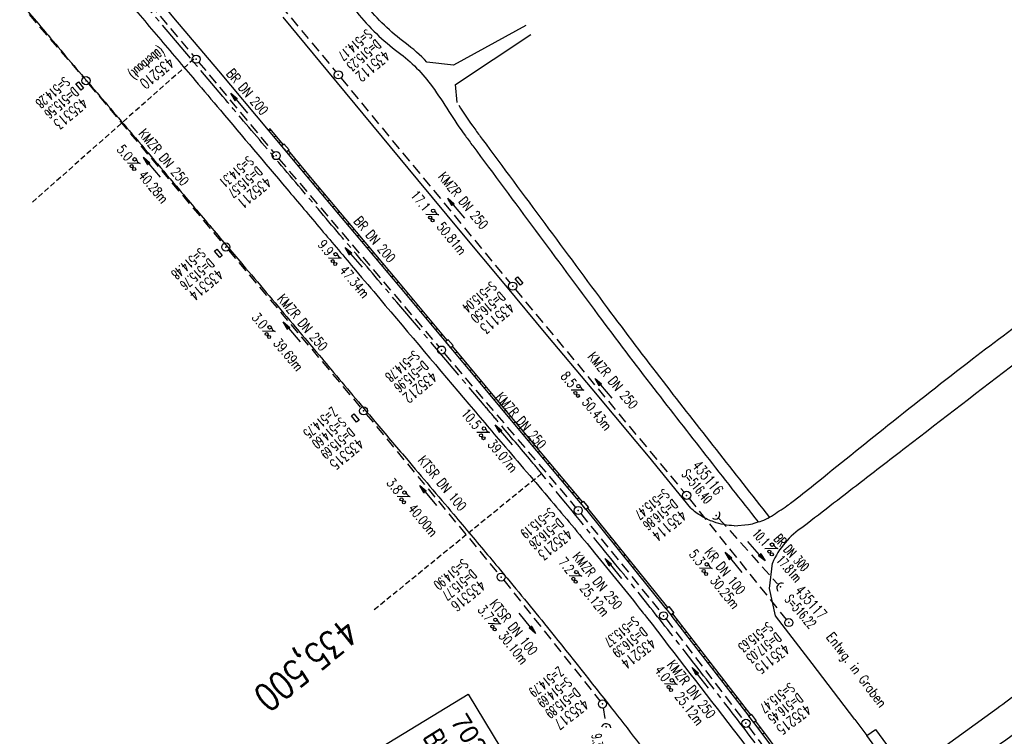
# Model space of a CAD drawing. Extents: x 454519 to 459636, y 422856 to 428936.
# Tile 33 of 82: x 457827 to 458010, y 424793 to 424926. Entities that reach past the tile are written whole.
import ezdxf
from ezdxf.enums import TextEntityAlignment as Align

# ---------------------------------------------------------------- set-up
doc = ezdxf.new("R2010")
doc.units = 0
doc.header["$LTSCALE"] = 2
doc.header["$MEASUREMENT"] = 0
for name, pattern in [('ACHSE', [5.5, 4, -0.5, 0.5, -0.5]), ('AUSGEZOGEN', [0]), ('GESTRICH-X2', [1.5, 1, -0.5]), ('GESTRICHELT', [0.75, 0.5, -0.25])]:
    doc.linetypes.add(name, pattern=pattern)
doc.layers.get('0').update_dxf_attribs({"linetype": 'CONTINUOUS'})
for name, color, linetype in [('ACHSETOP', 1, 'ACHSE'), ('BAUWOTOP', 1, 'AUSGEZOGEN'), ('BW-SCHRIFT', 1, 'AUSGEZOGEN'), ('FBR', 8, 'CONTINUOUS'), ('HEKTOM', 1, 'GESTRICHELT'), ('KANAL', 7, 'GESTRICH-X2'), ('PFEIL', 7, 'CONTINUOUS'), ('RINNE', 8, 'CONTINUOUS'), ('SCHACHTNR', 6, 'CONTINUOUS'), ('SCHRIFT', 7, 'AUSGEZOGEN'), ('SCHSYMBOL', 7, 'CONTINUOUS'), ('TEXTO', 4, 'CONTINUOUS'), ('TEXTU', 4, 'CONTINUOUS'), ('WEG', 8, 'AUSGEZOGEN')]:
    doc.layers.add(name, color=color, linetype=linetype)
doc.styles.add('ROMANS', font='romans.shx', dxfattribs={"width": 0.8})
doc.styles.add('UNIR-O', font='unir_o.shx')

# ---------------------------------------------------------------- blocks, each defined once
blk = doc.blocks.new('GST')
at = {"color": 0}
blk.add_circle((0, 0), 0.75, dxfattribs=at)
blk.add_point((0, 0), dxfattribs=at)
blk = doc.blocks.new('17')
blk.add_lwpolyline([(-0.76, -1.22), (0.75, -1.22), (0.75, -1.8), (-0.76, -1.8)], close=True)
blk.add_blockref('GST', (0, 0))
blk = doc.blocks.new('PROM')
blk.add_line((1.57, 1.82), (0.02, 0.02))
for centre, radius in [((0.32, 1.51), 0.317), ((0.94, 0.29), 0.283), ((1.64, 0.29), 0.283)]:
    blk.add_circle(centre, radius)
blk.add_arc((0.99, 2.68), 1.03, 239.1414, 303.3549)
blk = doc.blocks.new('PFEIL2')
at = {"color": 0}
for p, q in [((0.88, 0), (-2.4, -0.01)), ((0.88, -0.27), (0.88, 0.28)), ((0.88, 0.28), (2.43, 0.01)), ((0.91, 0.27), (0.88, 0.26)), ((0.97, 0.26), (0.88, 0.25)), ((1.02, 0.25), (0.88, 0.23)), ((1.07, 0.24), (0.88, 0.21)), ((1.13, 0.23), (0.88, 0.19)), ((1.18, 0.22), (0.88, 0.17)), ((1.24, 0.21), (0.88, 0.15)), ((1.29, 0.21), (0.88, 0.14)), ((1.34, 0.2), (0.88, 0.12)), ((1.4, 0.19), (0.88, 0.1)), ((1.45, 0.18), (0.88, 0.08)), ((1.51, 0.17), (0.88, 0.06)), ((1.56, 0.16), (0.88, 0.04)), ((1.61, 0.15), (0.88, 0.02)), ((1.67, 0.14), (0.88, 0.01)), ((1.72, 0.13), (0.88, -0.01)), ((1.78, 0.12), (0.88, -0.03)), ((1.83, 0.11), (0.88, -0.05)), ((1.88, 0.1), (0.88, -0.07)), ((1.94, 0.09), (0.88, -0.09)), ((2.05, 0.08), (0.88, -0.12)), ((1.99, 0.08), (0.88, -0.11)), ((2.1, 0.07), (0.88, -0.14)), ((2.15, 0.06), (0.88, -0.16)), ((2.21, 0.05), (0.88, -0.18)), ((2.26, 0.04), (0.88, -0.2)), ((2.32, 0.03), (0.88, -0.22)), ((2.37, 0.02), (0.88, -0.23)), ((2.42, 0.01), (0.88, -0.25)), ((2.43, 0.01), (0.88, -0.27))]:
    blk.add_line(p, q, dxfattribs=at)
blk = doc.blocks.new('10')
blk.add_blockref('GST', (0, 0))
blk = doc.blocks.new('42')
at = {"color": 0}
blk.add_arc((-0.02, -0.31), 0.91, 12.5363, 167.4637, dxfattribs=at)
blk.add_point((0, 0), dxfattribs=at)
blk = doc.blocks.new('13')
blk.add_lwpolyline([(0.76, 1.22), (-0.75, 1.22), (-0.75, 1.8), (0.76, 1.8)], close=True)
at = {"rotation": 180}
blk.add_blockref('GST', (0, 0), dxfattribs=at)
blk = doc.blocks.new('40')
at = {"color": 0}
blk.add_arc((0.02, 0.31), 0.91, 192.5363, 347.4637, dxfattribs=at)
blk.add_point((0, 0), dxfattribs=at)

msp = doc.modelspace()

# ---------------------------------------------------------------- hatches: boundary and pattern name
at = {"layer": 'RINNE'}
h = msp.add_hatch(dxfattribs=at)
h.set_pattern_fill('_USER', color=256, angle=45, pattern_type=0)
h.set_pattern_definition([(353.6137, (457932.7345, 424834.1292), (0.11123, 0.993795), [])])
edge = h.paths.add_edge_path()
edge.add_line((457932.5, 424835.06), (457947.31, 424816.63))
edge.add_line((457932.1, 424834.92), (457947, 424816.38))

# ---------------------------------------------------------------- linework, layer by layer
at = {"layer": 'ACHSETOP', "flags": 128}
msp.add_lwpolyline([(457915.72, 424851.29, -0.000006), (457913.58, 424853.81, -0.000044), (457913.3, 424854.14), (457897.16, 424873.22, 0.000004), (457889.08, 424882.77, -0.000008), (457881.01, 424892.31, -0.000002), (457872.61, 424902.22, -0.000003), (457864.86, 424911.39), (457848.71, 424930.47, 0.000027), (457843.58, 424936.54, -0.000013), (457838.45, 424942.6, -0.000828), (457837.34, 424943.91, -0.000193), (457832.58, 424949.58, -0.002836), (457826.36, 424957.07, -0.00181), (457816.73, 424968.91, -0.002663), (457809.62, 424977.8, -0.002228), (457801.22, 424988.52, -0.002227), (457793.59, 424998.45, -0.002235), (457786.07, 425008.4, -0.002237), (457778.64, 425018.43, -0.002229), (457771.27, 425028.55, -0.002228), (457764.01, 425038.74, -0.002231), (457756.84, 425048.97, -0.002238), (457749.71, 425059.34, -0.00227), (457742.78, 425069.63, -0.002201), (457734.87, 425081.59, -0.002958), (457729.08, 425090.55, -0.001376), (457721.3, 425102.82, -0.002197), (457716.48, 425110.54, -0.000018), (457715.87, 425111.53, 0.000102), (457715.76, 425111.71, 0.000005), (457709.19, 425122.34, -0.000006), (457702.61, 425132.97), (457689.46, 425154.23), (457676.31, 425175.49), (457663.16, 425196.75, -0.000006), (457656.58, 425207.38, 0.000006), (457650.01, 425218.01), (457636.86, 425239.28), (457623.71, 425260.54, -0.000006), (457617.13, 425271.17, 0.000006), (457610.56, 425281.8), (457597.41, 425303.06), (457584.25, 425324.32, -0.000017), (457577.68, 425334.95, 0.000017), (457571.1, 425345.59, 0.000011), (457564.53, 425356.22, -0.000007), (457557.95, 425366.85, -0.000002), (457550.82, 425378.37, -0.000002), (457544.8, 425388.11, -0.000012), (457538.23, 425398.74, 0.000002), (457531.65, 425409.37, 0.000013), (457522.15, 425424.73, 0.000036), (457518.82, 425430.11, 0.000002), (457518.5, 425430.63, 0.001494), (457513.17, 425439.19, 0.001009), (457505.21, 425451.81, 0.002111), (457499.48, 425460.77, 0.001564), (457491.66, 425472.81, 0.001564), (457484.79, 425483.24, 0.001559), (457477.84, 425493.65, 0.001562), (457470.82, 425504.02, 0.001568), (457463.77, 425514.31, 0.001567), (457456.64, 425524.56, 0.001562), (457449.44, 425534.8, 0.001556), (457442.17, 425544.98, 0.001559), (457434.85, 425555.1, 0.001564), (457427.46, 425565.18, 0.001563), (457420.01, 425575.22, 0.001565), (457412.5, 425585.2, 0.001564), (457404.92, 425595.15, 0.001562), (457397.28, 425605.05, 0.001562), (457389.58, 425614.89, 0.001563), (457381.81, 425624.71, 0.001568), (457374, 425634.44, 0.001561), (457366.14, 425644.12, 0.001554), (457358.17, 425653.79, 0.001558), (457350.15, 425663.42, 0.001564), (457342.11, 425672.95, 0.001572), (457334, 425682.43, 0.001566), (457325.8, 425691.9, 0.00156), (457317.56, 425701.31, 0.001562), (457309.26, 425710.65, 0.00156), (457300.91, 425719.93, 0.001558), (457292.49, 425729.18, 0.001564), (457284, 425738.39, 0.001569), (457275.49, 425747.51, 0.001564), (457266.01, 425757.53, 0.001926), (457258.25, 425765.62, 0.001186), (457247.56, 425776.64, 0.001887), (457240.8, 425783.52, 0.000041), (457237.45, 425786.9, 0.000316), (457237.01, 425787.34, 0.000002), (457228.45, 425795.96, 0.000003), (457223.19, 425801.26), (457205.57, 425819), (457187.95, 425836.74), (457170.34, 425854.48), (457152.72, 425872.22), (457135.11, 425889.96), (457117.49, 425907.69), (457099.87, 425925.43), (457082.26, 425943.17), (457064.64, 425960.91, 0.000014), (457055.83, 425969.78, -0.000014), (457047.03, 425978.65), (457029.41, 425996.39), (457011.79, 426014.13), (456994.18, 426031.87), (456976.56, 426049.61), (456958.95, 426067.35), (456941.33, 426085.09), (456923.71, 426102.82), (456906.1, 426120.56, 0.000014), (456897.29, 426129.43, -0.000014), (456888.48, 426138.3), (456870.86, 426156.04), (456853.25, 426173.78), (456835.63, 426191.52), (456818.02, 426209.26), (456800.4, 426227), (456782.78, 426244.74), (456765.17, 426262.47), (456747.55, 426280.21), (456729.93, 426297.95), (456712.32, 426315.69), (456694.7, 426333.43), (456677.09, 426351.17), (456659.47, 426368.91), (456641.85, 426386.65), (456624.24, 426404.39), (456606.62, 426422.13), (456589.01, 426439.87, 0.000014), (456580.2, 426448.74, -0.000014), (456571.39, 426457.6), (456553.77, 426475.34), (456536.16, 426493.08), (456518.54, 426510.82), (456500.93, 426528.56), (456483.31, 426546.3), (456465.69, 426564.04), (456448.08, 426581.78), (456430.46, 426599.52, 0.000014), (456421.65, 426608.39, -0.000014), (456412.84, 426617.26), (456395.23, 426634.99), (456383.63, 426646.67, 0.000725), (456382.56, 426647.75, 0.000156), (456377.6, 426652.72, 0.002626), (456370.69, 426659.55, 0.001668), (456359.73, 426670.21, 0.002498), (456351.52, 426678.06, 0.002083), (456341.58, 426687.4, 0.002085), (456332.39, 426695.88, 0.002089), (456323.15, 426704.28, 0.002082), (456313.84, 426712.59, 0.002074), (456304.43, 426720.86, 0.002079), (456294.95, 426729.04, 0.002087), (456285.44, 426737.12, 0.002093), (456275.86, 426745.12, 0.002088), (456266.18, 426753.06, 0.002077), (456256.46, 426760.91, 0.002077), (456246.66, 426768.68, 0.002082), (456236.8, 426776.37, 0.002086), (456226.89, 426783.97, 0.002088), (456215.98, 426792.19, 0.002513), (456206.86, 426798.93, 0.001652), (456194.46, 426807.93, 0.002613), (456186.58, 426813.55, 0.000131), (456181.19, 426817.36, 0.000661), (456180.12, 426818.11, 0.000001), (456173.12, 426823.01, -0.000002), (456166.12, 426827.92), (456145.65, 426842.27), (456125.17, 426856.61), (456104.7, 426870.96), (456084.23, 426885.31, 0.000012), (456075.03, 426891.75, -0.000012), (456065.83, 426898.2, -0.00044), (456065.72, 426898.27, -0.000024), (456063.76, 426899.66, -0.003713), (456055.72, 426905.4, -0.002427), (456043.53, 426914.34, -0.004512), (456034.85, 426920.89, -0.003471), (456023.71, 426929.59, -0.003476), (456013.96, 426937.42, -0.003478), (456004.33, 426945.38, -0.003472), (455994.81, 426953.46, -0.003468), (455985.39, 426961.7, -0.003467), (455976.09, 426970.06, -0.003474), (455966.91, 426978.53, -0.003474), (455957.86, 426987.14, -0.003467), (455948.91, 426995.88, -0.00347), (455940.09, 427004.74, -0.003474), (455931.4, 427013.72, -0.003479), (455922.83, 427022.81, -0.003475), (455914.39, 427032.04, -0.003471), (455906.07, 427041.38, -0.003476), (455897.89, 427050.82, -0.00347), (455889.85, 427060.38, -0.003463), (455881.92, 427070.06, -0.00347), (455874.13, 427079.85, -0.003479), (455866.5, 427089.73, -0.003479), (455859, 427099.71, -0.003469), (455851.62, 427109.82, -0.003465), (455844.39, 427120.03, -0.003473), (455837.31, 427130.32, -0.003478), (455830.37, 427140.71, -0.003474), (455823.57, 427151.21, -0.00347), (455816.92, 427161.79, -0.003471), (455810.42, 427172.47, -0.003472), (455804.07, 427183.23, -0.003473), (455797.87, 427194.08, -0.003473), (455791.42, 427205.75, -0.003967), (455785.92, 427216.04, -0.002976), (455778.94, 427229.57, -0.004632), (455774.58, 427238.32, -0.000579), (455770.49, 427246.77, -0.001724), (455769.13, 427249.62, -0.000007), (455765.12, 427258.07, -0.000021), (455763.79, 427260.87), (455753.08, 427283.46), (455742.37, 427306.05), (455731.66, 427328.64, -0.000016), (455726.85, 427338.77, 0.000012), (455722.05, 427348.89, 0.000505), (455721.99, 427349.02, 0.000029), (455720.94, 427351.23, 0.005761), (455716.62, 427360.03, 0.003719), (455709.66, 427373.54, 0.006688), (455704.46, 427383.16, 0.005204), (455697.47, 427395.36, 0.00521), (455691.03, 427406.07, 0.005208), (455684.38, 427416.66, 0.005212), (455677.5, 427427.1, 0.005215), (455670.41, 427437.39, 0.005208), (455663.11, 427447.52, 0.005201), (455655.59, 427457.52, 0.005205), (455647.54, 427467.76, 0.005666), (455639.94, 427477.01, 0.004763), (455630.21, 427488.37, 0.007089), (455623.49, 427495.84, 0.001658), (455615.56, 427504.36, 0.003572), (455611.84, 427508.28, 0.000012), (455608, 427512.26, -0.000027), (455606.32, 427514), (455588.97, 427532), (455571.61, 427550), (455554.26, 427567.99), (455536.91, 427585.99, 0.000014), (455528.23, 427594.99, -0.000014), (455519.55, 427603.99), (455502.2, 427621.98), (455484.85, 427639.98, 0.000002), (455479.31, 427645.72, -0.000001), (455473.77, 427651.47, -0.001156), (455472.6, 427652.69, -0.000265), (455467.53, 427658.01, -0.003963), (455460.87, 427665.1, -0.002525), (455450.56, 427676.37, -0.003728), (455442.98, 427684.88, -0.00312), (455434.07, 427695.16, -0.003121), (455425.99, 427704.71, -0.003125), (455418.05, 427714.35, -0.003131), (455410.22, 427724.09, -0.003129), (455402.51, 427733.93, -0.003124), (455394.93, 427743.86, -0.003122), (455387.47, 427753.9, -0.003123), (455380.13, 427764.03, -0.003127), (455372.93, 427774.24, -0.003128), (455365.85, 427784.53, -0.003125), (455358.9, 427794.93, -0.003121), (455351.83, 427805.8, -0.003366), (455345.4, 427815.97, -0.002883), (455337.58, 427828.68, -0.004268), (455332.42, 427837.34, -0.001081), (455326.42, 427847.67, -0.002226), (455323.54, 427852.71, -0.000009), (455321.01, 427857.17, 0.000021), (455319.97, 427859.01), (455307.64, 427880.76, -0.000002), (455301.48, 427891.64, 0.000005), (455295.32, 427902.52, 0.000005), (455289.16, 427913.39, -0.000006), (455283, 427924.27, -0.000002), (455276.84, 427935.15, -0.000002), (455270.68, 427946.02, -0.000003), (455264.52, 427956.9, 0.000003), (455258.36, 427967.77, 0.000002), (455252.2, 427978.65, 0.000002), (455246.03, 427989.53, 0.000006), (455239.87, 428000.4, -0.000005), (455233.71, 428011.28, -0.000005), (455227.55, 428022.16, 0.000005), (455221.39, 428033.03, 0.000005), (455215.23, 428043.91, -0.000005), (455209.07, 428054.78, -0.000005), (455202.91, 428065.66, 0.000005), (455196.75, 428076.54, 0.000005), (455190.59, 428087.41, -0.000006), (455184.42, 428098.29, -0.000002), (455178.26, 428109.17, -0.000002), (455172.1, 428120.04, -0.000003), (455165.94, 428130.92, 0.000003), (455159.78, 428141.79, 0.000002), (455153.62, 428152.67, 0.000002), (455147.46, 428163.55, 0.000006), (455141.3, 428174.42, -0.000005), (455135.14, 428185.3, -0.000005), (455128.98, 428196.18, 0.000005), (455122.82, 428207.05, 0.000005), (455116.66, 428217.93, -0.000009), (455110.49, 428228.8), (455098.17, 428250.56), (455091.75, 428261.89, 0.000684), (455090.33, 428264.4, 0.000218), (455085.82, 428272.29, 0.001881), (455080.96, 428280.74, 0.001202), (455073.26, 428293.91, 0.001632), (455067.33, 428303.92, 0.001421), (455060.45, 428315.38, 0.001428), (455053.96, 428326.06, 0.001428), (455047.4, 428336.7, 0.00142), (455040.79, 428347.29, 0.001417), (455034.11, 428357.87, 0.001416), (455027.36, 428368.42, 0.00142), (455020.58, 428378.89, 0.001425), (455013.72, 428389.34, 0.001425), (455006.81, 428399.76, 0.001418), (454999.84, 428410.12, 0.001415), (454992.8, 428420.47, 0.001417), (454985.7, 428430.77, 0.00142), (454978.56, 428441.01, 0.001426), (454971.36, 428451.22, 0.001423), (454964.09, 428461.4, 0.00142), (454956.76, 428471.54, 0.001422), (454949.38, 428481.62, 0.001169), (454943.26, 428489.9, 0.001416)], format="xyb", dxfattribs=at)
at = {"layer": 'ACHSETOP'}
for points in [[(458142.07, 424478.93, -0.000001), (458146.87, 424467.39, 0.000017), (458151.67, 424455.85, 0.000009), (458156.47, 424444.3, -0.000011), (458161.27, 424432.76, -0.000008), (458166.07, 424421.22, 0.000009), (458170.87, 424409.68, 0.000009)], [(457915.72, 424851.29, -0.00112), (457921.72, 424844.17, -0.003238), (457923.77, 424841.69, -0.000115), (457938.68, 424823.42, -0.001919), (457939.58, 424822.32, -0.002549), (457946.83, 424813.19, -0.002229), (457955.03, 424802.67, -0.002225), (457962.63, 424792.74, -0.002227), (457970.14, 424782.75, -0.002233), (457977.56, 424772.68, -0.002235), (457984.89, 424762.56, -0.00223), (457992.11, 424752.39, -0.002223), (457999.27, 424742.11, -0.002227), (458006.34, 424731.77, -0.002236), (458013.29, 424721.41, -0.002238), (458020.14, 424711, -0.002227), (458026.93, 424700.47, -0.002226), (458033.63, 424689.88, -0.002235), (458040.2, 424679.28, -0.002237)]]:
    msp.add_lwpolyline(points, format="xyb", dxfattribs=at)
at = {"layer": 'BAUWOTOP', "flags": 128}
for points in [[(458000.98, 424773.36), (457999.36, 424772.2), (457994.4, 424779.01), (457984.23, 424792.88), (457985.88, 424794.04)], [(457985.88, 424794.04), (458000.98, 424773.36)]]:
    msp.add_lwpolyline(points, dxfattribs=at)
at = {"layer": 'BW-SCHRIFT'}
msp.add_lwpolyline([(457902.05, 424741.49), (457878.08, 424780.9), (457910.38, 424800.56), (457934.76, 424760.23)], close=True, dxfattribs=at)
at = {"layer": 'FBR'}
msp.add_line((457982.01, 424795.89), (457984.23, 424792.88), dxfattribs=at)
at = {"layer": 'FBR', "flags": 128}
for points in [[(457176.51, 425850.98, -0.000001), (457160.29, 425867.39, -0.000176)], [(458141.72, 424475.08, -0.000002), (458149.18, 424457.16, -0.000619)]]:
    msp.add_lwpolyline(points, format="xyb", dxfattribs=at)
at = {"layer": 'FBR'}
for points in [[(457830.44, 424948.93, 0.000001), (457838.48, 424939.43, 0.000001), (457846.15, 424930.39, 0.000007), (457852.93, 424922.37, -0.000013), (457859.72, 424914.36, -0.000204), (457864.42, 424908.81, -0.000078), (457876.71, 424894.28, -0.00005), (457883.1, 424886.72, 0.000011), (457889.49, 424879.15, 0.000085), (457893.96, 424873.87, 0.000023), (457910.48, 424854.32, 0.001581), (457917.26, 424846.37, -0.001192), (457926.25, 424835.82, -0.004247), (457933.8, 424826.77, -0.003563), (457942.62, 424815.85, -0.003648), (457943.43, 424814.82, -0.000181), (457959.51, 424793.99, -0.004374), (457963, 424789.39, -0.001872), (457971.01, 424778.53)], [(457830.44, 424948.93, 0.000001), (457838.48, 424939.43, 0.000001), (457846.15, 424930.39, 0.000007), (457852.93, 424922.37, -0.000013), (457859.72, 424914.36, -0.000204), (457864.42, 424908.81, -0.000078), (457876.71, 424894.28, -0.00005), (457883.1, 424886.72, 0.000011), (457889.49, 424879.15, 0.000085), (457893.96, 424873.87, 0.000023), (457910.48, 424854.32, 0.001581), (457917.26, 424846.37, -0.001192), (457926.25, 424835.82, -0.004247), (457933.8, 424826.77, -0.003563), (457942.62, 424815.85, -0.003648), (457943.43, 424814.82, -0.000181), (457959.51, 424793.99, -0.004374), (457963, 424789.39, -0.001872), (457971.01, 424778.53)], [(457713.37, 425087.18, 0.000002), (457721.98, 425077.06, -0.000001), (457730.58, 425066.93, -0.000044)], [(457713.37, 425087.18, 0.000002), (457721.98, 425077.06, -0.000001), (457730.58, 425066.93, -0.000044)], [(457733.38, 425039.91, -0.000002), (457739.91, 425032.17, -0.000022)], [(457733.38, 425039.91, -0.000002), (457739.91, 425032.17, -0.000022)], [(457777.71, 425011.27, -0.000007), (457789.87, 424996.9, -0.00002)], [(457777.71, 425011.27, -0.000007), (457789.87, 424996.9, -0.00002)], [(457825.27, 424931.24, 0.000853), (457832, 424923.28, 0.000637), (457839.6, 424914.35, -0.000614), (457847.5, 424905.07, -0.00018), (457856.84, 424894.06, -0.000261), (457863.25, 424886.48, -0.000207), (457869.1, 424879.57, -0.000138), (457877.84, 424869.21, -0.000509), (457884.91, 424860.81, 0.000442), (457893.06, 424851.12, 0.001128), (457898.9, 424844.23, -0.000752), (457907.65, 424833.91, -0.001118), (457910.87, 424830.08, -0.000581), (457917.05, 424822.7, -0.004477), (457925.57, 424812.29, -0.003309), (457936.88, 424798.03, -0.001744), (457946.2, 424786.05, -0.003663), (457950.57, 424780.29, -0.000105), (457954.08, 424775.6, -0.000447), (457954.9, 424774.49), (457955.51, 424773.68, -0.000158), (457955.89, 424773.17, -0.000098), (457956.5, 424772.34)], [(457825.27, 424931.24, 0.000853), (457832, 424923.28, 0.000637), (457839.6, 424914.35, -0.000614), (457847.5, 424905.07, -0.00018), (457856.84, 424894.06, -0.000261), (457863.25, 424886.48, -0.000207), (457869.1, 424879.57, -0.000138), (457877.84, 424869.21, -0.000509), (457884.91, 424860.81, 0.000442), (457893.06, 424851.12, 0.001128), (457898.9, 424844.23, -0.000752), (457907.65, 424833.91, -0.001118), (457910.87, 424830.08, -0.000581), (457917.05, 424822.7, -0.004477), (457925.57, 424812.29, -0.003309), (457936.88, 424798.03, -0.001744), (457946.2, 424786.05, -0.003663), (457950.57, 424780.29, -0.000105), (457954.08, 424775.6, -0.000447), (457954.9, 424774.49), (457955.51, 424773.68, -0.000158), (457955.89, 424773.17, -0.000098), (457956.5, 424772.34)], [(457959.68, 424831.78), (457962.32, 424831.99, 0.030761), (457965.16, 424832.85, 0.057447), (457966.58, 424833.57, 0.004336), (457969.45, 424835.49, 0.013272), (457970.36, 424836.15, 0.007336), (457974.43, 424839.36, -0.002156), (457988.16, 424850.41, -0.004752), (458003.86, 424862.71, -0.00585), (458016.83, 424872.43, -0.115111)], [(458065.1, 424856.24, 0.056073), (458064.95, 424859.36, 0.056073), (458064.12, 424862.37, 0.046475), (458062.94, 424864.67, 0.046475), (458061.35, 424866.72, 0.047377), (458052.22, 424870.84, 0.071764), (458045.71, 424872.07, 0.054106), (458026.9, 424870.85, 0.120159), (458019.03, 424867.42, 0.00087), (458012.21, 424862.2, 0.000285), (457991.44, 424846.23, 0.000424), (457983.74, 424840.3, 0.000289), (457972.47, 424831.59, 0.149257), (457966.75, 424824.84)], [(458078.58, 424869.51, -0.013826), (458072.56, 424857.45, -0.02504), (458068.73, 424851.06, -0.003968), (458058.23, 424835.68, -0.016985), (458055.63, 424832.19, -0.019308), (458047.31, 424822.57, -0.024725), (458040.17, 424815.65, -0.008735), (458038.43, 424814.18, -0.001132), (458024.83, 424803.11, -0.013503), (458014.82, 424795.45, -0.008987), (457999.29, 424784.62), (457994.99, 424781.57, -0.008146)], [(457959.68, 424831.78, -0.038955), (457957.75, 424831.99, -0.038955), (457955.87, 424832.5, -0.050167), (457953.62, 424833.56, -0.050167), (457951.61, 424835.06)], [(458017, 424804.35, -0.007238), (458008.38, 424797.86, -0.004412), (457994.01, 424787.54), (457991.8, 424785.93)]]:
    msp.add_lwpolyline(points, format="xyb", dxfattribs=at)
for points in [[(457873.32, 424905.11), (457864.14, 424916.11), (457855.82, 424925.98), (457847.96, 424935.58), (457839.75, 424945.41), (457831.68, 424954.99), (457823.3, 424965.05), (457813.53, 424976.92), (457800, 424993.12), (457783.01, 425013.48), (457767.77, 425032.07), (457751.94, 425051.72), (457735.18, 425072.84), (457718.7, 425094.29), (457687.96, 425137.01), (457675.28, 425155.65), (457660.57, 425178.5)], [(457943.77, 424844.71), (457941.48, 424847.39), (457933.35, 424857.15), (457925.14, 424866.96), (457917.01, 424876.71), (457909.19, 424886.11), (457901.05, 424895.92), (457884.33, 424916.09), (457876.04, 424926.05)], [(457951.61, 424835.06), (457943.77, 424844.71)], [(457967.33, 424815.07), (457966.22, 424820.18), (457966.75, 424824.84)]]:
    msp.add_lwpolyline(points, dxfattribs=at)
at = {"layer": 'FBR', "flags": 128}
msp.add_lwpolyline([(457982.01, 424795.89), (457974.12, 424806.25), (457967.33, 424815.07)], dxfattribs=at)
at = {"layer": 'HEKTOM'}
for p, q in [((457859.5, 424918.31), (457829.56, 424891.75)), ((457923.97, 424841.45), (457892.93, 424816.2))]:
    msp.add_line(p, q, dxfattribs=at)
at = {"layer": 'KANAL'}
for p, q in [((457848.78, 424960.56), (457885.81, 424915.97)), ((457805.41, 424953.78), (457839.03, 424914.88)), ((457886.75, 424914.81), (457918.12, 424876.78)), ((457840, 424913.72), (457864.94, 424884.03)), ((457875.25, 424899.84), (457904.94, 424864.94)), ((457865.91, 424882.88), (457890.47, 424853.66)), ((457919.09, 424875.62), (457950.37, 424838)), ((457905.91, 424863.78), (457930.28, 424835.19)), ((457891.44, 424852.5), (457916, 424822.84)), ((457951.31, 424836.84), (457969.31, 424814.41)), ((457931.22, 424834.03), (457946.12, 424815.69)), ((457956.84, 424833.12), (457967.72, 424821)), ((457916.94, 424821.69), (457934.78, 424799.34)), ((457947.03, 424814.5), (457961.41, 424795.75)), ((457935.38, 424798), (457935.84, 424795.22)), ((457962.31, 424794.56), (457973.38, 424779.75))]:
    msp.add_line(p, q, dxfattribs=at)
for points in [[(457828.28, 424956.19), (457859.46, 424918.85)], [(457860.42, 424917.7), (457874.28, 424900.99)]]:
    msp.add_lwpolyline(points, dxfattribs=at)
at = {"layer": 'RINNE'}
for p, q in [((457873.32, 424905.11), (457873.89, 424905.06)), ((457874.23, 424904.03), (457874.8, 424903.98)), ((457875.14, 424902.95), (457875.7, 424902.9)), ((457876.96, 424900.78), (457877.52, 424900.73)), ((457877.87, 424899.7), (457878.43, 424899.65)), ((457878.77, 424898.62), (457879.34, 424898.57)), ((457879.68, 424897.53), (457880.25, 424897.48)), ((457880.59, 424896.45), (457881.15, 424896.4)), ((457881.5, 424895.37), (457882.06, 424895.32)), ((457882.41, 424894.28), (457882.98, 424894.23)), ((457883.32, 424893.2), (457883.89, 424893.15)), ((457884.23, 424892.12), (457884.8, 424892.07)), ((457885.14, 424891.03), (457885.71, 424890.98)), ((457886.05, 424889.95), (457886.62, 424889.9)), ((457886.96, 424888.87), (457887.53, 424888.82)), ((457887.88, 424887.78), (457888.44, 424887.74)), ((457888.79, 424886.7), (457889.35, 424886.65)), ((457889.7, 424885.62), (457890.26, 424885.57)), ((457890.6, 424884.53), (457891.17, 424884.49)), ((457891.51, 424883.45), (457892.07, 424883.4)), ((457892.42, 424882.37), (457892.98, 424882.32)), ((457893.33, 424881.29), (457893.89, 424881.24)), ((457894.23, 424880.2), (457894.8, 424880.15)), ((457895.14, 424879.12), (457895.71, 424879.07)), ((457896.05, 424878.04), (457896.61, 424877.99)), ((457896.96, 424876.95), (457897.52, 424876.9)), ((457897.87, 424875.87), (457898.43, 424875.82)), ((457898.77, 424874.79), (457899.33, 424874.74)), ((457899.68, 424873.71), (457900.24, 424873.66)), ((457900.58, 424872.62), (457901.14, 424872.57)), ((457901.49, 424871.54), (457902.05, 424871.49)), ((457902.39, 424870.46), (457902.95, 424870.41)), ((457903.29, 424869.37), (457903.86, 424869.33)), ((457904.2, 424868.29), (457904.76, 424868.24)), ((457905.1, 424867.21), (457905.67, 424867.16)), ((457906.01, 424866.13), (457906.33, 424866.1)), ((457907.82, 424863.96), (457908.38, 424863.91)), ((457908.72, 424862.88), (457909.28, 424862.83)), ((457909.63, 424861.8), (457910.19, 424861.75)), ((457910.53, 424860.71), (457911.09, 424860.66)), ((457911.44, 424859.63), (457912, 424859.58)), ((457912.34, 424858.55), (457912.9, 424858.5)), ((457913.25, 424857.47), (457913.81, 424857.42)), ((457914.15, 424856.38), (457914.71, 424856.33)), ((457915.06, 424855.3), (457915.62, 424855.25)), ((457915.96, 424854.22), (457916.53, 424854.17)), ((457916.87, 424853.13), (457917.43, 424853.08)), ((457917.78, 424852.05), (457918.34, 424852)), ((457918.68, 424850.97), (457919.25, 424850.92)), ((457919.59, 424849.89), (457920.15, 424849.84)), ((457920.5, 424848.8), (457921.06, 424848.75)), ((457921.4, 424847.72), (457921.97, 424847.67)), ((457922.31, 424846.64), (457922.87, 424846.59)), ((457923.21, 424845.55), (457923.77, 424845.51)), ((457924.12, 424844.47), (457924.68, 424844.42)), ((457925.02, 424843.39), (457925.58, 424843.34)), ((457925.93, 424842.31), (457926.49, 424842.26)), ((457926.83, 424841.22), (457927.39, 424841.17)), ((457927.74, 424840.14), (457928.3, 424840.09)), ((457928.64, 424839.06), (457929.2, 424839.01)), ((457929.55, 424837.98), (457930.11, 424837.93)), ((457930.45, 424836.89), (457931.01, 424836.84)), ((457946.97, 424816.44), (457947.06, 424816.43)), ((457948.06, 424815.31), (457948.38, 424815.27)), ((457948.67, 424814.23), (457949.23, 424814.17)), ((457949.52, 424813.13), (457950.08, 424813.07)), ((457950.38, 424812.03), (457950.93, 424811.97)), ((457951.23, 424810.93), (457951.78, 424810.87)), ((457952.08, 424809.83), (457952.63, 424809.76)), ((457952.93, 424808.73), (457953.48, 424808.66)), ((457953.78, 424807.62), (457954.33, 424807.56)), ((457954.63, 424806.52), (457955.18, 424806.46)), ((457955.48, 424805.42), (457956.03, 424805.36)), ((457956.33, 424804.32), (457956.88, 424804.26)), ((457957.18, 424803.22), (457957.73, 424803.16)), ((457958.03, 424802.12), (457958.58, 424802.05)), ((457958.88, 424801.02), (457959.44, 424800.95)), ((457959.73, 424799.91), (457960.29, 424799.85)), ((457960.58, 424798.81), (457961.14, 424798.75)), ((457961.43, 424797.71), (457961.99, 424797.65)), ((457962.28, 424796.61), (457962.5, 424796.59)), ((457963.51, 424795.47), (457963.67, 424795.45)), ((457963.95, 424794.41), (457964.5, 424794.35)), ((457964.77, 424793.31), (457965.32, 424793.25))]:
    msp.add_line(p, q, dxfattribs=at)
at = {"layer": 'RINNE', "flags": 128}
for points in [[(457873.63, 424905.37), (457873.32, 424905.11)], [(457932.1, 424834.92), (457921.5, 424847.61), (457913.2, 424857.53), (457897.79, 424875.97), (457889.36, 424886.01), (457881.13, 424895.8), (457873.32, 424905.11)]]:
    msp.add_lwpolyline(points, dxfattribs=at)
at = {"layer": 'RINNE'}
for points in [[(457876.05, 424902.48), (457873.63, 424905.37)], [(457906.46, 424866.21), (457898.09, 424876.22), (457889.67, 424886.27), (457881.44, 424896.06), (457877.02, 424901.33)], [(457931.54, 424836.22), (457921.8, 424847.86), (457913.5, 424857.78), (457907.43, 424865.06)], [(457932.1, 424834.92), (457947, 424816.38)], [(457932.5, 424835.06), (457947.31, 424816.63)], [(457947.93, 424815.2), (457962.37, 424796.49)], [(457948.24, 424815.45), (457962.69, 424796.74)], [(457963.28, 424795.3), (457974.8, 424779.94), (457977.06, 424776.92)], [(457963.6, 424795.54), (457974.71, 424780.73)]]:
    msp.add_lwpolyline(points, dxfattribs=at)
at = {"layer": 'SCHSYMBOL'}
for points in [[(457876.71, 424901.08), (457875.74, 424902.22), (457876.19, 424902.6), (457877.16, 424901.45)], [(457863.79, 424883.06), (457864.76, 424881.92), (457864.31, 424881.54), (457863.34, 424882.69)], [(457907.12, 424864.8), (457906.15, 424865.95), (457906.59, 424866.32), (457907.56, 424865.18)], [(457889.15, 424852.53), (457890.12, 424851.38), (457889.67, 424851.01), (457888.7, 424852.15)], [(457932.19, 424834.81), (457931.23, 424835.96), (457931.68, 424836.33), (457932.64, 424835.18)]]:
    msp.add_lwpolyline(points, close=True, dxfattribs=at)
at = {"layer": 'WEG', "flags": 128}
msp.add_lwpolyline([(457921.07, 424924.55), (457907.61, 424917.16), (457902.71, 424917.74, 0.042696), (457898.69, 424921.31, -0.064307), (457891.42, 424928.34, -0.007543), (457880.23, 424942.8, 0.006662), (457867.51, 424959.31, 0.00024), (457848.74, 424982.98, 0.00041), (457837.74, 424996.81, 0.001673), (457818.75, 425020.49, 0.002701), (457806.85, 425035.07, 0.017816), (457798.63, 425044.33, -0.011913), (457786.39, 425057.8, -0.008482), (457775.87, 425070.37, -0.006366), (457762.32, 425087.57, -0.012532), (457756.53, 425095.53, -0.004724), (457741.75, 425117.38, -0.014777), (457734.42, 425129.18, -0.014777)], format="xyb", dxfattribs=at)
at = {"layer": 'WEG'}
for points in [[(457732.82, 425127.64, 0.014227), (457739.96, 425116.19, 0.004724), (457754.75, 425094.31, 0.012532), (457760.61, 425086.26, 0.006366), (457774.19, 425069.02, 0.008482), (457784.76, 425056.39, 0.011913), (457797.07, 425042.85, -0.017816), (457805.19, 425033.69, -0.002701), (457817.08, 425019.13, -0.001673), (457836.06, 424995.46, -0.00041), (457847.05, 424981.64, -0.00024), (457865.82, 424957.97, -0.006662), (457878.51, 424941.51, 0.007543), (457889.74, 424926.99, 0.064307), (457897.4, 424919.58, -0.07669), (457903.69, 424913.2, -0.015466), (457906.78, 424908.61, 0.015669), (457909.83, 424904.09, 0.003111), (457911.22, 424902.2, 0.000187), (457934.41, 424870.91, 0.004956), (457944.79, 424857.21, 0.002816), (457964.12, 424832.49)], [(457908.6, 424909.76, 0.015669), (457911.58, 424905.35, 0.003111), (457912.95, 424903.48, 0.000187), (457936.13, 424872.2, 0.004956), (457946.49, 424858.52, 0.002873), (457966.2, 424833.33, 0.002765)]]:
    msp.add_lwpolyline(points, format="xyb", dxfattribs=at)
at = {"layer": 'WEG', "flags": 128}
msp.add_lwpolyline([(457908.3, 424910.24), (457908.01, 424913.61), (457921.99, 424922.85)], dxfattribs=at)

# ---------------------------------------------------------------- block references
at = {"layer": 'PFEIL'}
for p, rotation in [((457867.91, 424910.12), 129.8467167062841), ((457851.71, 424898.24), 130.0412), ((457908.11, 424890.63), 129.5236), ((457889.13, 424881.55), 130.3954), ((457877.64, 424867.72), 130.0409), ((457935.43, 424857.25), 129.7496), ((457916.93, 424848.63), 130.3987), ((457902.93, 424837.39), 129.6133), ((457963.79, 424827.06), 311.9047), ((457959.55, 424825), 128.7565), ((457937.29, 424823.84), 129.0527), ((457921.34, 424813.7), 308.6184999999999), ((457953.37, 424803.6), 127.4548)]:
    msp.add_blockref('PFEIL2', p, dxfattribs=dict(at, rotation=rotation))
at = {"layer": 'SCHSYMBOL'}
for name, p, rotation in [('10', (457859.94, 424918.28), 309.0023), ('10', (457886.28, 424915.39), 310.2398), ('17', (457839.51, 424914.3), 310.2398), ('GST', (457874.76, 424900.41), 130.2397999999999), ('GST', (457865.43, 424883.46), 310.2398), ('13', (457918.61, 424876.2), 310.2398), ('GST', (457905.43, 424864.36), 130.2397999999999), ('GST', (457890.96, 424853.08), 310.2398), ('10', (457950.86, 424837.42), 308.8958), ('GST', (457930.76, 424834.61), 129.3220999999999), ('40', (457956.33, 424833.69), 43.16473423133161), ('10', (457916.46, 424822.27), 309.3017), ('40', (457968.23, 424820.44), 233.4159807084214), ('13', (457946.58, 424815.1), 308.2955), ('10', (457969.8, 424813.83), 307.6746), ('10', (457935.25, 424798.74), 308.0545), ('13', (457961.86, 424795.16), 307.2689), ('42', (457935.96, 424794.48), 356.9099214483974)]:
    msp.add_blockref(name, p, dxfattribs=dict(at, rotation=rotation))
at = {"layer": 'TEXTU'}
for p, rotation in [((457847.16, 424898.99), 310.0412), ((457902.49, 424889.47), 309.5236), ((457884.42, 424881.38), 310.3954), ((457872.18, 424867.85), 310.0409), ((457929.42, 424856.94), 309.7495999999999), ((457911.91, 424849.08), 310.3987), ((457897.17, 424837.22), 309.6133), ((457965.34, 424827.51), 311.9047), ((457929.03, 424822.49), 309.0527), ((457953.21, 424823.94), 308.7565), ((457914.03, 424813.66), 308.6184999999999), ((457946.72, 424802.47), 307.4548)]:
    msp.add_blockref('PROM', p, dxfattribs=dict(at, rotation=rotation))

# ---------------------------------------------------------------- texts
at = {"layer": 'BW-SCHRIFT', "style": 'UNIR-O'}
msp.add_text('7034688', height=3.5, rotation=301.3548, dxfattribs=at).set_placement((457907, 424795.53))
at = {"layer": 'BW-SCHRIFT', "style": 'ROMANS', "width": 0.8}
msp.add_text('BW N09_B435a', height=3.5, rotation=301.3548, dxfattribs=at).set_placement((457901.95, 424792.64))
at = {"layer": 'HEKTOM', "style": 'ROMANS', "width": 0.8}
msp.add_text('435,500', height=5, rotation=219.1411, dxfattribs=at).set_placement((457887.47, 424814.98))
at = {"layer": 'SCHACHTNR', "style": 'ROMANS'}
for s, height, rotation, width, p in [('S=514.17', 1.8, 220.2398, 0.6, (457891.58, 424923.94)), ('D=515.23', 1.8, 220.2398, 0.6, (457893.21, 424922.03)), ('(überbaut)', 1.8, 220.2398, 0.6, (457853.17, 424920.7)), ('435210', 2, 220.2398, 0.7, (457854.8, 424918.8)), ('435112', 2, 220.2398, 0.7, (457894.8, 424920.12)), ('S=514.28', 1.8, 220.2398, 0.6, (457835.53, 424915.12)), ('D=515.56', 1.8, 220.2398, 0.6, (457837.16, 424913.22)), ('435313', 2, 220.2398, 0.7, (457838.78, 424911.31)), ('S=514.31', 1.8, 220.2398, 0.6, (457869.59, 424900.44)), ('D=515.57', 1.8, 220.2398, 0.6, (457871.22, 424898.53)), ('435211', 2, 220.2398, 0.7, (457872.84, 424896.63)), ('S=514.48', 1.8, 220.2398, 0.6, (457860.67, 424883.38)), ('D=515.76', 1.8, 220.2398, 0.6, (457862.3, 424881.47)), ('435314', 2, 220.2398, 0.7, (457863.92, 424879.57)), ('S=515.04', 1.8, 220.2398, 0.6, (457914.63, 424877.21)), ('D=516.50', 1.8, 220.2398, 0.6, (457916.23, 424875.3)), ('435113', 2, 220.2398, 0.7, (457917.85, 424873.39)), ('S=514.78', 1.8, 220.2398, 0.6, (457900.35, 424864.38)), ('D=515.96', 1.8, 220.2398, 0.6, (457901.98, 424862.47)), ('435212', 2, 220.2398, 0.7, (457903.57, 424860.56)), ('Z=514.75', 1.8, 220.2398, 0.6, (457885.13, 424853.9)), ('S=514.60', 1.8, 220.2398, 0.6, (457886.75, 424851.99)), ('D=515.69', 1.8, 220.2398, 0.6, (457888.35, 424850.09)), ('435315', 2, 220.2398, 0.7, (457889.97, 424848.18)), ('435116', 2, 309.0356, 0.7, (457951.74, 424842.88)), ('S=516.40', 1.8, 309.0356, 0.6, (457949.81, 424841.31)), ('S=515.47', 1.8, 218.8958, 0.6, (457946.69, 424838.74)), ('D=516.86', 1.8, 218.8958, 0.6, (457948.25, 424836.8)), ('S=515.19', 1.8, 219.3221, 0.6, (457925.49, 424835.23)), ('435114', 2, 218.8958, 0.7, (457949.84, 424834.86)), ('D=516.26', 1.8, 219.3221, 0.6, (457927.08, 424833.29)), ('435213', 2, 219.3221, 0.7, (457928.65, 424831.38)), ('S=514.90', 1.8, 219.3017, 0.6, (457909.4, 424825.75)), ('D=515.77', 1.8, 219.3017, 0.6, (457910.96, 424823.81)), ('435316', 2, 219.3017, 0.7, (457912.56, 424821.87)), ('435117', 2, 311.1333, 0.7, (457970.8, 424819.66)), ('S=516.22', 1.8, 311.1333, 0.6, (457968.92, 424818.02)), ('S=515.37', 1.8, 218.2955, 0.6, (457941.07, 424815.08)), ('D=516.39', 1.8, 218.2955, 0.6, (457942.63, 424813.11)), ('S=515.63', 1.8, 217.6746, 0.6, (457965.95, 424814.05)), ('435214', 2, 218.2955, 0.7, (457944.16, 424811.14)), ('D=517.03', 1.8, 217.6746, 0.6, (457967.48, 424812.09)), ('435115', 2, 217.6746, 0.7, (457969.01, 424810.12)), ('Z=514.79', 1.8, 218.0545, 0.6, (457927.12, 424805.76)), ('S=514.69', 1.8, 218.0545, 0.6, (457928.66, 424803.79)), ('D=515.89', 1.8, 218.0545, 0.6, (457930.19, 424801.83)), ('S=515.47', 1.8, 217.2689, 0.6, (457969.98, 424802.79)), ('D=516.45', 1.8, 217.2689, 0.6, (457971.51, 424800.83)), ('435317', 2, 218.0545, 0.7, (457931.75, 424799.86)), ('435215', 2, 217.2689, 0.7, (457973.01, 424798.83))]:
    msp.add_text(s, height=height, rotation=rotation, dxfattribs=dict(at, width=width)).set_placement(p)
at = {"layer": 'SCHRIFT', "style": 'ROMANS', "width": 0.8}
msp.add_text('Entwg. in Graben', height=1.8, rotation=307.1364, dxfattribs=at).set_placement((457976.65, 424811.15))
at = {"layer": 'TEXTO', "style": 'ROMANS'}
for s, rotation, width, p in [('BR DN 200', 310.3954, 0.75, (457868.75, 424911.64)), ('KMZR DN 250', 310.0412, 0.75, (457853.25, 424899.53)), ('KMZR DN 250', 309.5236, 0.75, (457908.76, 424891.51)), ('BR DN 200', 310.3954, 0.75, (457892.35, 424884.29)), ('KMZR DN 250', 310.0409, 0.75, (457878.97, 424868.91)), ('KMZR DN 250', 309.7496, 0.75, (457936.49, 424858.15)), ('KMZR DN 250', 310.3987, 0.75, (457919.47, 424850.72)), ('KTSR DN 100', 309.6133, 0.75, (457904.87, 424839.1)), ('BR DN 300', 311.9047, 0.6, (457969.64, 424826.2)), ('KR DN 100', 308.7565, 0.75, (457957.28, 424822.81)), ('KMZR DN 250', 309.0527, 0.75, (457933.63, 424821.05)), ('KTSR DN 100', 308.6185, 0.75, (457918.09, 424812.41)), ('KMZR DN 250', 307.4548, 0.75, (457951.02, 424800.94))]:
    msp.add_text(s, height=1.8, rotation=rotation, dxfattribs=dict(at, width=width)).set_placement(p, align=Align.CENTER)
at = {"layer": 'TEXTU', "style": 'ROMANS'}
for s, rotation, width, p in [('5.0', 310.0412, 0.75, (457845.09, 424901.47)), ('40.28m', 310.0412, 0.75, (457849.09, 424896.69)), ('17.1', 309.5236, 0.75, (457899.57, 424893.01)), ('50.81m', 309.5236, 0.75, (457904.41, 424887.17)), ('9.9', 310.3954, 0.75, (457882.34, 424883.84)), ('47.34m', 310.3954, 0.75, (457886.37, 424879.09)), ('3.0', 310.0409, 0.75, (457870.11, 424870.32)), ('39.69m', 310.0409, 0.75, (457874.11, 424865.57)), ('8.5', 309.7496, 0.75, (457927.38, 424859.44)), ('50.43m', 309.7496, 0.75, (457931.34, 424854.62)), ('10.5', 310.3987, 0.75, (457908.94, 424852.55)), ('39.07m', 310.3987, 0.75, (457913.85, 424846.8)), ('3.8', 309.6133, 0.75, (457895.11, 424839.7)), ('40.00m', 309.6133, 0.75, (457899.07, 424834.92)), ('10.1', 311.9047, 0.6, (457962.9, 424830.23)), ('5.3', 308.7565, 0.75, (457951.19, 424826.46)), ('7.2', 309.0527, 0.75, (457926.98, 424825)), ('17.81m', 311.9047, 0.6, (457967.34, 424825.29)), ('30.25m', 308.7565, 0.75, (457955.1, 424821.59)), ('25.12m', 309.0527, 0.75, (457930.92, 424820.16)), ('3.7', 308.6185, 0.75, (457912.01, 424816.17)), ('30.10m', 308.6185, 0.75, (457915.88, 424811.33)), ('4.0', 307.4548, 0.75, (457944.78, 424805.02)), ('25.12m', 307.4548, 0.75, (457948.56, 424800.09)), ('9.3', 279.3859, 0.6, (457933.2, 424793.05))]:
    msp.add_text(s, height=1.8, rotation=rotation, dxfattribs=dict(at, width=width)).set_placement(p)

doc.saveas('drawing.dxf')
